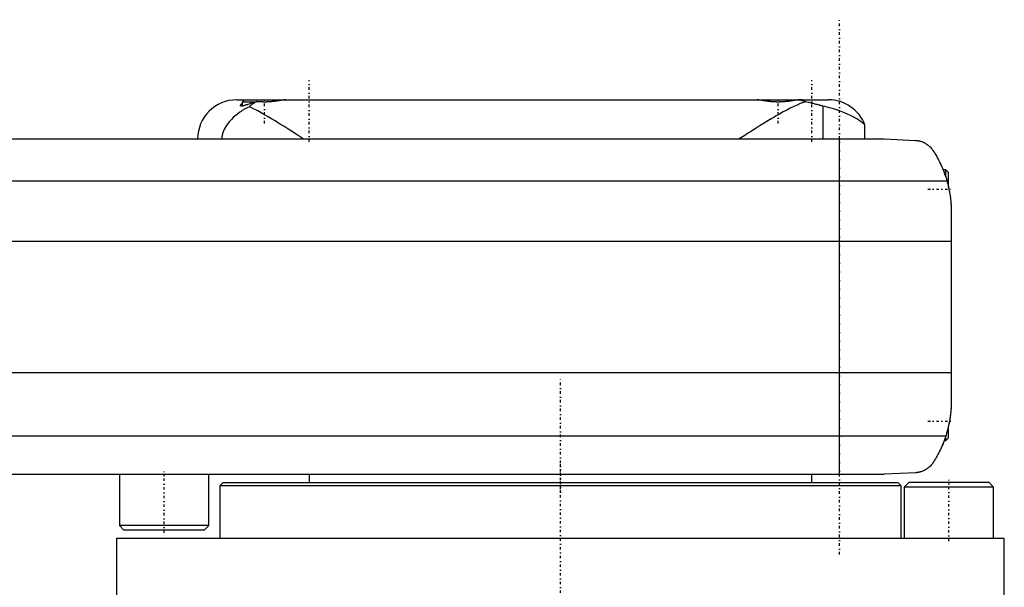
# Model space of a CAD drawing. Extents: x -502 to 174, y -319 to 558.
# Tile 5 of 5: x -97 to 80, y -20 to 81. Entities that reach past the tile are written whole.
import ezdxf

# ---------------------------------------------------------------- set-up
doc = ezdxf.new("R2010")
doc.units = 0
doc.linetypes.add('CENTER', pattern=[1.5, 0.45, -0.5, 0.05, -0.5])
doc.layers.add('AM_0', color=7, linetype='CONTINUOUS')
doc.layers.add('AM_7', color=7, linetype='CENTER')

msp = doc.modelspace()

# ---------------------------------------------------------------- linework, layer by layer
at = {"layer": 'AM_0', "color": 7, "linetype": 'CONTINUOUS'}
for p, q in [((-58, 67), (48, 67)), ((-56.6, 67), (-57, 66.6)), ((-57, 66.6), (-57, 65.89)), ((-54.71, 66.6), (-57, 66.6)), ((-49.39, 66.99), (-49.4, 67)), ((35.4, 67), (35.39, 66.99)), ((42.61, 66.99), (42.6, 67)), ((46.98, 65.9), (46.98, 60)), ((54.53, 60), (54.53, 62.51)), ((-248, 60), (58, 60)), ((50, 0), (50, 60)), ((58, 60), (63.58, 59.75)), ((69, 54.5), (68.53, 54.5)), ((69.5, 54), (69, 54.5)), ((69, 53.21), (69, 54.5)), ((69.5, 51.41), (69.5, 54)), ((69.24, 52.43), (-259.24, 52.43)), ((70, 46.97), (70, 13.03)), ((70, 41.62), (-260, 41.62)), ((70, 18.16), (-260, 18.16)), ((69.5, 6.5), (69.5, 8.59)), ((69.01, 6.81), (-259.01, 6.81)), ((68.72, 6), (69, 6)), ((69, 6), (69, 6.79)), ((69, 6), (69.5, 6.5)), ((-251.5, 0), (58, 0)), ((-79, 0), (-79, -9.2)), ((-63, -9.2), (-63, 0)), ((-45, 0), (-45, -1.58)), ((45, -1.58), (45, 0)), ((63.58, 0.25), (58, 0)), ((-60.5, -1.58), (-61, -2.08)), ((60.5, -1.58), (-60.5, -1.58)), ((61, -2.08), (60.5, -1.58)), ((62.37, -1.5), (61.57, -2.3)), ((76.77, -1.5), (62.37, -1.5)), ((77.57, -2.3), (76.77, -1.5)), ((-61, -2.08), (-61, -11.5)), ((61, -2.08), (-61, -2.08)), ((61, -11.5), (61, -2.08)), ((61.57, -2.3), (61.57, -11.5)), ((77.57, -2.3), (61.57, -2.3)), ((77.57, -11.5), (77.57, -2.3)), ((-79, -9.2), (-78.2, -10)), ((-63, -9.2), (-79, -9.2)), ((-63.8, -10), (-78.2, -10)), ((-63.8, -10), (-63, -9.2)), ((-79.5, -11.5), (-79.5, -28.2)), ((79.5, -11.5), (-79.5, -11.5)), ((79.5, -28.2), (79.5, -11.5))]:
    msp.add_line(p, q, dxfattribs=at)
for points in [[(-55.72, 65.78, 0), (-55.99, 65.65, 0), (-56.5, 65.37, 0), (-56.99, 65.08, 0), (-57.22, 64.93, 0), (-57.44, 64.78, 0), (-57.86, 64.46, 0), (-58.25, 64.15, 0), (-58.61, 63.83, 0), (-58.93, 63.51, 0), (-59.22, 63.2, 0), (-59.36, 63.04, 0), (-59.48, 62.89, 0), (-59.72, 62.57, 0), (-59.93, 62.25, 0), (-60.12, 61.93, 0), (-60.22, 61.74, 0), (-60.25, 61.68, 0), (-60.27, 61.63, 0), (-60.28, 61.6, 0), (-60.3, 61.57, 0), (-60.32, 61.52, 0), (-60.34, 61.46, 0), (-60.37, 61.41, 0), (-60.39, 61.35, 0), (-60.41, 61.3, 0), (-60.42, 61.27, 0), (-60.43, 61.24, 0), (-60.45, 61.19, 0), (-60.47, 61.13, 0), (-60.48, 61.1, 0), (-60.48, 61.07, 0), (-60.5, 61.02, 0), (-60.52, 60.96, 0), (-60.53, 60.93, 0), (-60.53, 60.9, 0), (-60.55, 60.84, 0), (-60.56, 60.79, 0), (-60.58, 60.73, 0), (-60.59, 60.67, 0), (-60.6, 60.6, 0), (-60.6, 60.57, 0), (-60.61, 60.54, 0), (-60.62, 60.48, 0), (-60.63, 60.42, 0), (-60.63, 60.35, 0), (-60.64, 60.29, 0), (-60.64, 60.23, 0), (-60.65, 60.19, 0), (-60.65, 60.16, 0), (-60.65, 60.1, 0), (-60.65, 60.03, 0), (-60.65, 60, 0)], [(-54.39, 66.69, 0), (-54.53, 66.65, 0), (-54.8, 66.57, 0), (-55.06, 66.5, 0), (-55.19, 66.46, 0), (-55.31, 66.42, 0), (-55.55, 66.34, 0), (-55.78, 66.26, 0), (-56, 66.18, 0), (-56.12, 66.14, 0), (-56.15, 66.13, 0), (-56.19, 66.12, 0), (-56.2, 66.11, 0), (-56.22, 66.11, 0), (-56.25, 66.1, 0), (-56.28, 66.09, 0), (-56.32, 66.08, 0), (-56.35, 66.07, 0), (-56.38, 66.06, 0), (-56.39, 66.05, 0), (-56.41, 66.05, 0), (-56.44, 66.04, 0), (-56.47, 66.03, 0), (-56.48, 66.02, 0), (-56.5, 66.02, 0), (-56.53, 66.01, 0), (-56.55, 66, 0), (-56.57, 66, 0), (-56.58, 65.99, 0), (-56.61, 65.98, 0), (-56.64, 65.98, 0), (-56.66, 65.97, 0), (-56.69, 65.96, 0), (-56.71, 65.96, 0), (-56.73, 65.95, 0), (-56.74, 65.95, 0), (-56.76, 65.94, 0), (-56.79, 65.94, 0), (-56.81, 65.93, 0), (-56.83, 65.93, 0), (-56.85, 65.92, 0), (-56.87, 65.92, 0), (-56.88, 65.92, 0), (-56.9, 65.91, 0), (-56.92, 65.91, 0), (-56.94, 65.9, 0), (-56.96, 65.9, 0), (-56.98, 65.9, 0), (-56.99, 65.9, 0), (-57, 65.89, 0), (-57.01, 65.89, 0), (-57.03, 65.89, 0), (-57.05, 65.89, 0), (-57.07, 65.89, 0), (-57.08, 65.89, 0), (-57.09, 65.89, 0), (-57.1, 65.89, 0), (-57.11, 65.89, 0), (-57.13, 65.89, 0), (-57.14, 65.89, 0), (-57.15, 65.89, 0), (-57.17, 65.89, 0), (-57.17, 65.89, 0), (-57.18, 65.89, 0), (-57.19, 65.89, 0), (-57.2, 65.89, 0), (-57.21, 65.9, 0), (-57.21, 65.9, 0), (-57.22, 65.9, 0), (-57.23, 65.9, 0), (-57.24, 65.91, 0), (-57.24, 65.91, 0), (-57.25, 65.91, 0), (-57.26, 65.92, 0), (-57.26, 65.92, 0), (-57.27, 65.93, 0), (-57.27, 65.93, 0), (-57.28, 65.93, 0), (-57.28, 65.94, 0), (-57.28, 65.94, 0), (-57.29, 65.95, 0), (-57.29, 65.96, 0), (-57.29, 65.96, 0), (-57.3, 65.97, 0), (-57.3, 65.97, 0), (-57.3, 65.98, 0), (-57.3, 65.99, 0), (-57.3, 65.99, 0), (-57.3, 66, 0)], [(-57.3, 66, 0), (-57.3, 66.01, 0), (-57.3, 66.02, 0), (-57.29, 66.04, 0), (-57.29, 66.05, 0), (-57.29, 66.06, 0), (-57.28, 66.08, 0), (-57.27, 66.1, 0), (-57.26, 66.12, 0), (-57.25, 66.14, 0), (-57.23, 66.16, 0), (-57.22, 66.17, 0), (-57.22, 66.18, 0), (-57.2, 66.2, 0), (-57.18, 66.22, 0), (-57.15, 66.25, 0), (-57.13, 66.27, 0), (-57.1, 66.29, 0), (-57.09, 66.3, 0), (-57.08, 66.32, 0), (-57.05, 66.34, 0), (-57.02, 66.36, 0), (-57, 66.38, 0)], [(-54.39, 66.69, 0), (-54.43, 66.67, 0), (-54.51, 66.63, 0), (-54.59, 66.6, 0), (-54.62, 66.58, 0), (-54.66, 66.56, 0), (-54.74, 66.52, 0), (-54.81, 66.47, 0), (-54.89, 66.43, 0), (-54.96, 66.38, 0), (-55.04, 66.34, 0), (-55.08, 66.31, 0), (-55.11, 66.28, 0), (-55.19, 66.23, 0), (-55.26, 66.18, 0), (-55.33, 66.12, 0), (-55.41, 66.07, 0), (-55.48, 66.01, 0), (-55.51, 65.98, 0), (-55.55, 65.94, 0), (-55.62, 65.88, 0), (-55.69, 65.82, 0), (-55.72, 65.78, 0)], [(-46, 60, 0), (-46.27, 60.17, 0), (-46.8, 60.51, 0), (-47.34, 60.86, 0), (-47.62, 61.04, 0), (-47.89, 61.21, 0), (-48.45, 61.56, 0), (-49, 61.92, 0), (-49.56, 62.27, 0), (-50.12, 62.61, 0), (-50.68, 62.96, 0), (-50.95, 63.13, 0), (-51.23, 63.3, 0), (-51.78, 63.63, 0), (-52.33, 63.95, 0), (-52.88, 64.27, 0), (-53.41, 64.57, 0), (-53.94, 64.87, 0), (-54.2, 65.01, 0), (-54.46, 65.15, 0), (-54.98, 65.41, 0), (-55.48, 65.66, 0), (-55.72, 65.78, 0)], [(-49.19, 67, 0), (-49.21, 67, 0), (-49.23, 67, 0), (-49.26, 67, 0), (-49.28, 67, 0), (-49.29, 67, 0), (-49.32, 67, 0), (-49.35, 66.99, 0), (-49.38, 66.99, 0), (-49.41, 66.99, 0), (-49.44, 66.99, 0), (-49.46, 66.99, 0), (-49.48, 66.98, 0), (-49.51, 66.98, 0), (-49.54, 66.98, 0), (-49.58, 66.97, 0), (-49.61, 66.97, 0), (-49.64, 66.97, 0), (-49.66, 66.96, 0), (-49.68, 66.96, 0), (-49.72, 66.96, 0), (-49.75, 66.95, 0), (-49.77, 66.95, 0), (-49.79, 66.95, 0), (-49.82, 66.94, 0), (-49.86, 66.94, 0), (-49.88, 66.93, 0), (-49.9, 66.93, 0), (-49.94, 66.93, 0), (-49.98, 66.92, 0), (-50.01, 66.91, 0), (-50.05, 66.91, 0), (-50.09, 66.9, 0), (-50.12, 66.9, 0), (-50.14, 66.9, 0), (-50.18, 66.89, 0), (-50.22, 66.88, 0), (-50.26, 66.88, 0), (-50.31, 66.87, 0), (-50.35, 66.86, 0), (-50.37, 66.86, 0), (-50.39, 66.85, 0), (-50.44, 66.85, 0), (-50.48, 66.84, 0), (-50.53, 66.83, 0), (-50.58, 66.83, 0), (-50.62, 66.82, 0), (-50.65, 66.81, 0), (-50.67, 66.81, 0), (-50.72, 66.8, 0), (-50.77, 66.8, 0), (-50.82, 66.79, 0), (-50.87, 66.78, 0), (-50.92, 66.77, 0), (-50.94, 66.77, 0), (-50.97, 66.77, 0), (-51.02, 66.76, 0), (-51.07, 66.75, 0), (-51.12, 66.75, 0), (-51.17, 66.74, 0), (-51.22, 66.73, 0), (-51.25, 66.73, 0), (-51.28, 66.73, 0), (-51.33, 66.72, 0), (-51.38, 66.71, 0), (-51.41, 66.71, 0), (-51.43, 66.71, 0), (-51.49, 66.7, 0), (-51.54, 66.69, 0), (-51.57, 66.69, 0), (-51.6, 66.69, 0), (-51.65, 66.68, 0), (-51.7, 66.68, 0), (-51.76, 66.67, 0), (-51.81, 66.67, 0), (-51.87, 66.66, 0), (-51.9, 66.66, 0), (-51.92, 66.66, 0), (-51.98, 66.65, 0), (-52.04, 66.65, 0), (-52.09, 66.64, 0), (-52.15, 66.64, 0), (-52.2, 66.64, 0), (-52.23, 66.64, 0), (-52.26, 66.63, 0), (-52.31, 66.63, 0), (-52.37, 66.63, 0), (-52.43, 66.62, 0), (-52.48, 66.62, 0), (-52.54, 66.62, 0), (-52.57, 66.62, 0), (-52.59, 66.62, 0), (-52.65, 66.62, 0), (-52.7, 66.61, 0), (-52.76, 66.61, 0), (-52.82, 66.61, 0), (-52.87, 66.61, 0), (-52.9, 66.61, 0), (-52.93, 66.61, 0), (-52.98, 66.61, 0), (-53.03, 66.61, 0), (-53.09, 66.61, 0), (-53.14, 66.61, 0), (-53.2, 66.61, 0), (-53.23, 66.61, 0), (-53.25, 66.61, 0), (-53.31, 66.62, 0), (-53.37, 66.62, 0), (-53.39, 66.62, 0), (-53.42, 66.62, 0), (-53.48, 66.62, 0), (-53.53, 66.62, 0), (-53.56, 66.62, 0), (-53.59, 66.63, 0), (-53.64, 66.63, 0), (-53.7, 66.63, 0), (-53.76, 66.63, 0), (-53.81, 66.64, 0), (-53.87, 66.64, 0), (-53.9, 66.64, 0), (-53.92, 66.65, 0), (-53.98, 66.65, 0), (-54.03, 66.65, 0), (-54.09, 66.66, 0), (-54.15, 66.66, 0), (-54.2, 66.67, 0), (-54.23, 66.67, 0), (-54.26, 66.67, 0), (-54.31, 66.68, 0), (-54.36, 66.68, 0), (-54.39, 66.69, 0)], [(43.84, 66.65, 0), (43.55, 66.55, 0), (42.96, 66.33, 0), (42.38, 66.08, 0), (42.08, 65.95, 0), (41.78, 65.81, 0), (41.16, 65.51, 0), (40.52, 65.18, 0), (39.87, 64.83, 0), (39.21, 64.46, 0), (38.53, 64.07, 0), (38.19, 63.87, 0), (37.85, 63.67, 0), (37.16, 63.25, 0), (36.46, 62.83, 0), (35.77, 62.4, 0), (35.07, 61.96, 0), (34.38, 61.52, 0), (34.03, 61.3, 0), (33.69, 61.08, 0), (33, 60.64, 0), (32.33, 60.21, 0), (32, 60, 0)], [(42.58, 66.99, 0), (42.56, 66.99, 0), (42.51, 66.98, 0), (42.46, 66.98, 0), (42.44, 66.98, 0), (42.42, 66.97, 0), (42.37, 66.97, 0), (42.31, 66.96, 0), (42.26, 66.95, 0), (42.21, 66.95, 0), (42.15, 66.94, 0), (42.13, 66.93, 0), (42.1, 66.93, 0), (42.04, 66.92, 0), (41.99, 66.91, 0), (41.93, 66.91, 0), (41.87, 66.9, 0), (41.81, 66.89, 0), (41.78, 66.88, 0), (41.75, 66.88, 0), (41.68, 66.87, 0), (41.62, 66.86, 0), (41.58, 66.85, 0), (41.55, 66.85, 0), (41.48, 66.84, 0), (41.42, 66.82, 0), (41.38, 66.82, 0), (41.35, 66.81, 0), (41.28, 66.8, 0), (41.21, 66.79, 0), (41.13, 66.78, 0), (41.06, 66.77, 0), (40.99, 66.76, 0), (40.95, 66.76, 0), (40.91, 66.75, 0), (40.84, 66.74, 0), (40.76, 66.73, 0), (40.68, 66.72, 0), (40.61, 66.71, 0), (40.53, 66.7, 0), (40.49, 66.7, 0), (40.45, 66.69, 0), (40.37, 66.69, 0), (40.29, 66.68, 0), (40.21, 66.67, 0), (40.13, 66.66, 0), (40.05, 66.66, 0), (40.01, 66.65, 0), (39.97, 66.65, 0), (39.89, 66.64, 0), (39.8, 66.64, 0), (39.72, 66.63, 0), (39.64, 66.63, 0), (39.56, 66.62, 0), (39.52, 66.62, 0), (39.48, 66.62, 0), (39.4, 66.62, 0), (39.31, 66.62, 0), (39.23, 66.61, 0), (39.15, 66.61, 0), (39.07, 66.61, 0), (39.03, 66.61, 0), (38.99, 66.61, 0), (38.91, 66.61, 0), (38.83, 66.61, 0), (38.79, 66.61, 0), (38.75, 66.61, 0), (38.67, 66.62, 0), (38.59, 66.62, 0), (38.55, 66.62, 0), (38.51, 66.62, 0), (38.42, 66.62, 0), (38.34, 66.63, 0), (38.26, 66.63, 0), (38.18, 66.64, 0), (38.1, 66.64, 0), (38.06, 66.65, 0), (38.02, 66.65, 0), (37.93, 66.66, 0), (37.85, 66.66, 0), (37.77, 66.67, 0), (37.69, 66.68, 0), (37.61, 66.69, 0), (37.57, 66.69, 0), (37.53, 66.7, 0), (37.45, 66.7, 0), (37.38, 66.71, 0), (37.3, 66.72, 0), (37.22, 66.73, 0), (37.15, 66.74, 0), (37.11, 66.75, 0), (37.07, 66.75, 0), (37, 66.76, 0), (36.92, 66.77, 0), (36.85, 66.78, 0), (36.78, 66.8, 0), (36.71, 66.81, 0), (36.67, 66.81, 0), (36.64, 66.82, 0), (36.57, 66.83, 0), (36.5, 66.84, 0), (36.43, 66.85, 0), (36.37, 66.86, 0), (36.3, 66.87, 0), (36.27, 66.87, 0), (36.24, 66.88, 0), (36.18, 66.89, 0), (36.12, 66.9, 0), (36.09, 66.9, 0), (36.06, 66.91, 0), (36, 66.92, 0), (35.95, 66.92, 0), (35.92, 66.93, 0), (35.89, 66.93, 0), (35.83, 66.94, 0), (35.78, 66.95, 0), (35.73, 66.96, 0), (35.67, 66.96, 0), (35.62, 66.97, 0), (35.6, 66.97, 0), (35.57, 66.97, 0), (35.52, 66.98, 0), (35.48, 66.98, 0), (35.43, 66.99, 0), (35.38, 66.99, 0), (35.34, 67, 0), (35.32, 67, 0), (35.3, 67, 0), (35.25, 67, 0), (35.21, 67, 0), (35.19, 67, 0)], [(43.3, 67, 0), (43.3, 66.99, 0), (43.29, 66.99, 0), (43.29, 66.99, 0), (43.28, 66.99, 0), (43.27, 66.99, 0), (43.25, 66.99, 0), (43.23, 66.99, 0), (43.2, 66.98, 0), (43.17, 66.98, 0), (43.14, 66.98, 0), (43.12, 66.98, 0), (43.1, 66.98, 0), (43.05, 66.98, 0), (43, 66.98, 0), (42.95, 66.98, 0), (42.89, 66.98, 0), (42.83, 66.98, 0), (42.8, 66.99, 0), (42.77, 66.99, 0), (42.7, 66.99, 0), (42.62, 66.99, 0), (42.58, 66.99, 0)], [(43.84, 66.65, 0), (43.81, 66.66, 0), (43.74, 66.69, 0), (43.67, 66.72, 0), (43.64, 66.74, 0), (43.6, 66.75, 0), (43.53, 66.78, 0), (43.46, 66.8, 0), (43.39, 66.83, 0), (43.32, 66.85, 0), (43.26, 66.87, 0), (43.22, 66.88, 0), (43.18, 66.89, 0), (43.11, 66.91, 0), (43.04, 66.92, 0), (42.97, 66.94, 0), (42.9, 66.95, 0), (42.83, 66.96, 0), (42.8, 66.97, 0), (42.76, 66.97, 0), (42.69, 66.98, 0), (42.62, 66.99, 0), (42.58, 66.99, 0)], [(43.25, 67, 0), (43.26, 67, 0), (43.29, 67, 0), (43.3, 67, 0), (43.3, 67, 0)], [(46.98, 65.9, 0), (46.91, 65.92, 0), (46.76, 65.96, 0), (46.61, 65.99, 0), (46.54, 66.01, 0), (46.46, 66.03, 0), (46.31, 66.07, 0), (46.15, 66.11, 0), (45.98, 66.15, 0), (45.81, 66.2, 0), (45.64, 66.24, 0), (45.56, 66.26, 0), (45.47, 66.28, 0), (45.29, 66.33, 0), (45.11, 66.37, 0), (44.92, 66.41, 0), (44.73, 66.46, 0), (44.54, 66.5, 0), (44.44, 66.52, 0), (44.35, 66.54, 0), (44.15, 66.59, 0), (43.94, 66.63, 0), (43.84, 66.65, 0)], [(54.53, 62.51, 0), (54.53, 62.52, 0), (54.48, 62.56, 0), (54.38, 62.65, 0), (54.32, 62.71, 0), (54.24, 62.77, 0), (54.05, 62.93, 0), (53.81, 63.11, 0), (53.53, 63.31, 0), (53.2, 63.52, 0), (52.82, 63.75, 0), (52.61, 63.87, 0), (52.4, 63.98, 0), (51.93, 64.22, 0), (51.41, 64.46, 0), (50.85, 64.7, 0), (50.25, 64.93, 0), (49.6, 65.16, 0), (49.25, 65.27, 0), (48.9, 65.38, 0), (48.16, 65.6, 0), (47.38, 65.81, 0), (46.98, 65.9, 0)], [(63.58, 59.75, 0), (63.6, 59.75, 0), (63.63, 59.74, 0), (63.67, 59.74, 0), (63.68, 59.74, 0), (63.7, 59.74, 0), (63.73, 59.74, 0), (63.76, 59.73, 0), (63.8, 59.73, 0), (63.83, 59.73, 0), (63.86, 59.72, 0), (63.88, 59.72, 0), (63.9, 59.72, 0), (63.93, 59.71, 0), (63.96, 59.71, 0), (63.99, 59.71, 0), (64.02, 59.7, 0), (64.06, 59.7, 0), (64.07, 59.69, 0), (64.09, 59.69, 0), (64.12, 59.68, 0), (64.15, 59.68, 0), (64.16, 59.68, 0), (64.18, 59.67, 0), (64.21, 59.67, 0), (64.24, 59.66, 0), (64.25, 59.66, 0), (64.27, 59.65, 0), (64.3, 59.65, 0), (64.32, 59.64, 0), (64.35, 59.63, 0), (64.38, 59.63, 0), (64.41, 59.62, 0), (64.42, 59.62, 0), (64.44, 59.61, 0), (64.47, 59.6, 0), (64.49, 59.6, 0), (64.59, 59.57, 0), (64.74, 59.52, 0), (64.9, 59.46, 0), (65.05, 59.39, 0), (65.13, 59.36, 0), (65.21, 59.32, 0), (65.37, 59.23, 0), (65.53, 59.14, 0), (65.69, 59.03, 0), (65.84, 58.92, 0), (66, 58.79, 0), (66.07, 58.73, 0), (66.14, 58.66, 0), (66.28, 58.53, 0), (66.41, 58.38, 0), (66.48, 58.31, 0)], [(66.48, 58.31, 0), (66.55, 58.19, 0), (66.72, 57.95, 0), (66.88, 57.69, 0), (66.97, 57.56, 0), (67.05, 57.42, 0), (67.22, 57.14, 0), (67.39, 56.85, 0), (67.56, 56.55, 0), (67.72, 56.24, 0), (67.89, 55.91, 0), (67.97, 55.75, 0), (68.05, 55.58, 0), (68.21, 55.24, 0), (68.37, 54.88, 0), (68.52, 54.53, 0), (68.66, 54.16, 0), (68.8, 53.78, 0), (68.87, 53.6, 0), (68.94, 53.4, 0), (69.06, 53.02, 0), (69.18, 52.62, 0), (69.24, 52.43, 0)], [(68.09, 55.5, 0), (68.09, 55.5, 0), (68.09, 55.49, 0), (68.1, 55.48, 0), (68.1, 55.47, 0), (68.11, 55.46, 0), (68.12, 55.44, 0), (68.13, 55.4, 0), (68.15, 55.37, 0), (68.17, 55.32, 0), (68.2, 55.27, 0), (68.21, 55.24, 0), (68.22, 55.21, 0), (68.25, 55.15, 0), (68.28, 55.08, 0), (68.31, 55, 0), (68.35, 54.92, 0), (68.39, 54.84, 0), (68.41, 54.79, 0), (68.43, 54.75, 0), (68.47, 54.65, 0), (68.51, 54.55, 0), (68.53, 54.5, 0)], [(68.09, 55.5, 0), (68.09, 55.5, 0), (68.09, 55.49, 0), (68.1, 55.48, 0), (68.1, 55.47, 0), (68.11, 55.46, 0), (68.12, 55.44, 0), (68.13, 55.4, 0), (68.15, 55.37, 0), (68.17, 55.32, 0), (68.2, 55.27, 0), (68.21, 55.24, 0), (68.22, 55.21, 0), (68.25, 55.15, 0), (68.28, 55.08, 0), (68.31, 55, 0), (68.35, 54.92, 0), (68.39, 54.84, 0), (68.41, 54.79, 0), (68.43, 54.75, 0), (68.47, 54.65, 0), (68.51, 54.55, 0), (68.53, 54.5, 0)], [(69.24, 52.43, 0), (69.28, 52.27, 0), (69.37, 51.97, 0), (69.44, 51.66, 0), (69.48, 51.51, 0), (69.51, 51.35, 0), (69.58, 51.05, 0), (69.64, 50.74, 0), (69.7, 50.44, 0), (69.75, 50.13, 0), (69.79, 49.83, 0), (69.82, 49.68, 0), (69.84, 49.52, 0), (69.87, 49.22, 0), (69.9, 48.92, 0), (69.93, 48.63, 0), (69.95, 48.33, 0), (69.97, 48.03, 0), (69.98, 47.88, 0), (69.99, 47.73, 0), (69.99, 47.42, 0), (70, 47.12, 0), (70, 46.97, 0)], [(69.5, 51.41, 0), (69.53, 51.27, 0), (69.59, 50.98, 0), (69.65, 50.69, 0), (69.68, 50.54, 0), (69.7, 50.4, 0), (69.75, 50.1, 0), (69.8, 49.81, 0), (69.84, 49.51, 0), (69.87, 49.23, 0), (69.9, 48.95, 0), (69.91, 48.81, 0), (69.93, 48.68, 0), (69.95, 48.43, 0), (69.96, 48.18, 0), (69.98, 47.96, 0), (69.98, 47.75, 0), (69.99, 47.55, 0), (69.99, 47.46, 0), (70, 47.37, 0), (70, 47.19, 0), (70, 47.04, 0), (70, 46.97, 0)], [(70, 13.03, 0), (70, 12.86, 0), (69.99, 12.52, 0), (69.98, 12.18, 0), (69.97, 12.01, 0), (69.96, 11.84, 0), (69.94, 11.5, 0), (69.91, 11.15, 0), (69.88, 10.81, 0), (69.83, 10.46, 0), (69.79, 10.12, 0), (69.76, 9.94, 0), (69.73, 9.77, 0), (69.67, 9.42, 0), (69.6, 9.07, 0), (69.53, 8.72, 0), (69.45, 8.37, 0), (69.36, 8.03, 0), (69.32, 7.85, 0), (69.27, 7.68, 0), (69.17, 7.33, 0), (69.06, 6.99, 0), (69.01, 6.81, 0)], [(70, 13.03, 0), (70, 12.94, 0), (70, 12.76, 0), (69.99, 12.57, 0), (69.99, 12.47, 0), (69.99, 12.36, 0), (69.98, 12.14, 0), (69.97, 11.91, 0), (69.95, 11.67, 0), (69.93, 11.42, 0), (69.91, 11.15, 0), (69.9, 11.02, 0), (69.88, 10.89, 0), (69.85, 10.62, 0), (69.82, 10.34, 0), (69.78, 10.07, 0), (69.74, 9.8, 0), (69.69, 9.53, 0), (69.67, 9.4, 0), (69.64, 9.26, 0), (69.59, 8.99, 0), (69.53, 8.72, 0), (69.5, 8.59, 0)], [(70, 13.03, 0), (70, 12.94, 0), (70, 12.76, 0), (69.99, 12.57, 0), (69.99, 12.47, 0), (69.99, 12.36, 0), (69.98, 12.14, 0), (69.97, 11.91, 0), (69.95, 11.67, 0), (69.93, 11.42, 0), (69.91, 11.15, 0), (69.9, 11.02, 0), (69.88, 10.89, 0), (69.85, 10.62, 0), (69.82, 10.34, 0), (69.78, 10.07, 0), (69.74, 9.8, 0), (69.69, 9.53, 0), (69.67, 9.4, 0), (69.64, 9.26, 0), (69.59, 8.99, 0), (69.53, 8.72, 0), (69.5, 8.59, 0)], [(69.01, 6.81, 0), (68.95, 6.65, 0), (68.84, 6.32, 0), (68.72, 5.99, 0), (68.66, 5.83, 0), (68.59, 5.66, 0), (68.46, 5.34, 0), (68.33, 5.03, 0), (68.19, 4.72, 0), (68.05, 4.42, 0), (67.91, 4.12, 0), (67.83, 3.97, 0), (67.76, 3.83, 0), (67.61, 3.55, 0), (67.46, 3.27, 0), (67.3, 3, 0), (67.15, 2.74, 0), (67, 2.49, 0), (66.92, 2.37, 0), (66.85, 2.25, 0), (66.7, 2.02, 0), (66.55, 1.8, 0), (66.48, 1.69, 0)], [(68.72, 6, 0), (68.7, 5.95, 0), (68.66, 5.85, 0), (68.63, 5.75, 0), (68.61, 5.71, 0), (68.59, 5.66, 0), (68.56, 5.58, 0), (68.53, 5.49, 0), (68.49, 5.42, 0), (68.47, 5.35, 0), (68.44, 5.29, 0), (68.43, 5.26, 0), (68.42, 5.23, 0), (68.39, 5.18, 0), (68.37, 5.13, 0), (68.36, 5.09, 0), (68.34, 5.06, 0), (68.33, 5.04, 0), (68.33, 5.03, 0), (68.32, 5.02, 0), (68.32, 5.01, 0), (68.32, 5, 0), (68.32, 5, 0)], [(66.48, 1.69, 0), (66.4, 1.61, 0), (66.26, 1.45, 0), (66.11, 1.31, 0), (66.03, 1.24, 0), (65.95, 1.17, 0), (65.8, 1.05, 0), (65.64, 0.94, 0), (65.49, 0.84, 0), (65.33, 0.75, 0), (65.18, 0.67, 0), (65.1, 0.63, 0), (65.02, 0.59, 0), (64.87, 0.53, 0), (64.72, 0.48, 0), (64.57, 0.42, 0), (64.47, 0.4, 0), (64.44, 0.39, 0), (64.42, 0.38, 0), (64.4, 0.38, 0), (64.39, 0.37, 0), (64.36, 0.37, 0), (64.33, 0.36, 0), (64.3, 0.35, 0), (64.28, 0.35, 0), (64.25, 0.34, 0), (64.23, 0.34, 0), (64.22, 0.33, 0), (64.19, 0.33, 0), (64.16, 0.32, 0), (64.14, 0.32, 0), (64.13, 0.32, 0), (64.1, 0.31, 0), (64.07, 0.31, 0), (64.05, 0.3, 0), (64.04, 0.3, 0), (64.01, 0.3, 0), (63.98, 0.29, 0), (63.95, 0.29, 0), (63.92, 0.28, 0), (63.88, 0.28, 0), (63.87, 0.28, 0), (63.85, 0.28, 0), (63.82, 0.27, 0), (63.79, 0.27, 0), (63.76, 0.27, 0), (63.73, 0.26, 0), (63.69, 0.26, 0), (63.68, 0.26, 0), (63.66, 0.26, 0), (63.63, 0.26, 0), (63.6, 0.25, 0), (63.58, 0.25, 0)]]:
    msp.add_polyline3d(points, dxfattribs=at)
for centre, start, end in [((-58, 60), 90, 180), ((48, 60), 21.0345, 90)]:
    msp.add_arc(centre, 7, start, end, dxfattribs=at)
at = {"layer": 'AM_7', "color": 4, "linetype": 'CENTER'}
for p, q in [((50, -14.35), (50, 81.35)), ((-45, 59.5), (-45, 70.5)), ((45, 59.5), (45, 70.5)), ((-53, 62.8), (-53, 67.2)), ((39, 62.8), (39, 67.2)), ((65.8, 51), (70.2, 51)), ((0, -317.3), (0, 16.93)), ((65.8, 9.5), (70.2, 9.5)), ((0, -3.25), (0, 2.25)), ((-71, -10.5), (-71, 0.5)), ((69.57, -12), (69.57, -1))]:
    msp.add_line(p, q, dxfattribs=at)

doc.saveas('drawing.dxf')
